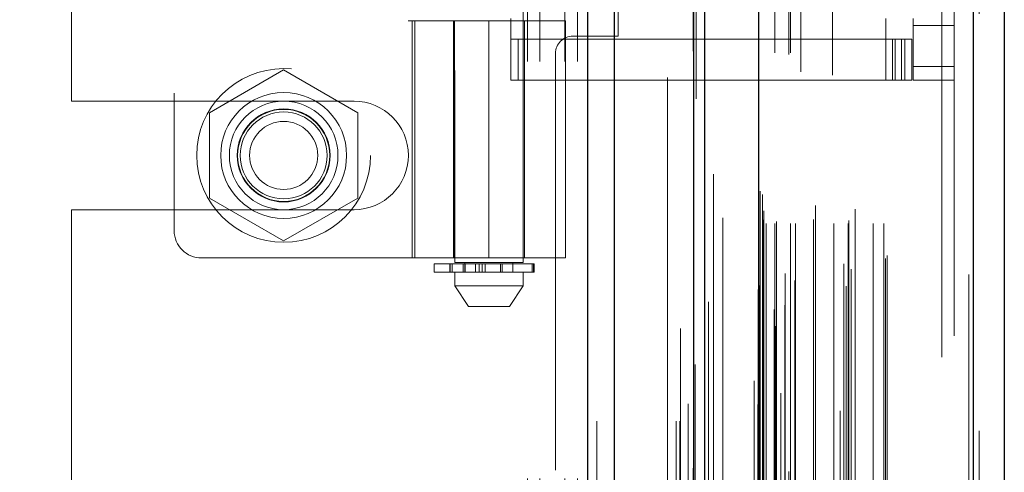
# Model space of a CAD drawing. Header units: inches. Extents: x 0.2 to 10.8, y 0.2 to 8.2.
# Tile 30 of 112: x 1.832 to 2.068, y 4.457 to 4.566. Entities that reach past the tile are written whole.
import ezdxf

# ---------------------------------------------------------------- set-up
doc = ezdxf.new("R2010")
doc.units = ezdxf.units.IN
doc.header["$MEASUREMENT"] = 0
doc.linetypes.add('HIDDEN', pattern=[0.075, 0.05, -0.025])
doc.layers.add('DIMENSIONS', color=140, linetype='Continuous')
doc.styles.add('SLDTEXTSTYLE0', font='TXT', dxfattribs={"width": 0.7})
doc.dimstyles.new('SLDDIMSTYLE1', dxfattribs={"dimtxt": 0.084961, "dimasz": 0.13, "dimexe": 0, "dimexo": 0.0625, "dimgap": 0.02124, "dimtad": 0, "dimtih": 1, "dimtoh": 1, "dimlfac": 12, "dimrnd": 1e-09, "dimzin": 12, "dimdsep": 46, "dimtxsty": 'SLDTEXTSTYLE0', "dimsah": 1, "dimcen": 0.09, "dimadec": 0, "dimazin": 3, "dimtfac": 1, "dimtmove": 0, "dimatfit": 0, "dimfxl": 0, "dimfrac": 2, "dimtolj": 1, "dimtzin": 12, "dimarcsym": 0})

# ---------------------------------------------------------------- blocks, each defined once
blk = doc.blocks.new('_D_6')
at = {"layer": 'DIMENSIONS'}
for p, q in [((1.13958, 4.356), (1.13958, 4.606)), ((1.84946, 4.356), (1.01458, 4.356)), ((0.97801, 4.14364), (0.94948, 4.14364)), ((0.94948, 4.14364), (0.94948, 4.00861)), ((1.30116, 4.14364), (1.32969, 4.14364)), ((1.32969, 4.14364), (1.32969, 4.00861)), ((0.94948, 4.00861), (0.97801, 4.00861)), ((1.32969, 4.00861), (1.30116, 4.00861)), ((1.84946, 3.91933), (1.01458, 3.91933)), ((1.13958, 3.91933), (1.13958, 3.66933))]:
    blk.add_line(p, q, dxfattribs=at)
for points in [[(1.13958, 4.356), (1.15958, 4.486), (1.11958, 4.486)], [(1.13958, 3.91933), (1.11958, 3.78933), (1.15958, 3.78933)]]:
    blk.add_solid(points, dxfattribs=at)
at = {"layer": 'DIMENSIONS', "char_height": 0.083333, "attachment_point": 1, "style": 'SLDTEXTSTYLE0'}
for s, insert in [('5.24', (1.01335, 4.27008)), ('133.1', (0.97801, 4.11603))]:
    blk.add_mtext(s, dxfattribs=dict(at, insert=insert))

msp = doc.modelspace()

# ---------------------------------------------------------------- linework, layer by layer
at = {"color": 7, "linetype": 'Continuous', "lineweight": 25}
for p, q in [((1.9685972, 3.1697457), (1.9685972, 5.1155752)), ((1.9749612, 3.1697457), (1.9749612, 5.1143949)), ((1.9940371, 3.1697457), (1.9940371, 5.1054213)), ((1.9966732, 3.1697457), (1.9966732, 5.1051624)), ((2.0094762, 5.0794582), (2.0094762, 3.1958502)), ((2.0609972, 5.0703737), (2.0609972, 3.2049347)), ((2.0684343, 5.0674286), (2.0684343, 3.2078798))]:
    msp.add_line(p, q, dxfattribs=at)
at = {"color": 7, "linetype": 'HIDDEN', "lineweight": 18}
for p, q in [((1.9685972, 5.1155752), (1.9685972, 3.1697457)), ((1.9685972, 5.1155752), (1.9685972, 3.1697457)), ((1.9685972, 3.1697457), (1.9685972, 5.1155752)), ((1.9707185, 3.1697457), (1.9707185, 5.1143949)), ((1.9707185, 3.1697457), (1.9707185, 5.1143949)), ((1.9749612, 3.1697457), (1.9749612, 5.1143949)), ((1.9897945, 3.1697457), (1.9897945, 5.1054213)), ((1.9897945, 3.1697457), (1.9897945, 5.1054213)), ((1.9906732, 3.1697457), (1.9906732, 5.1051624)), ((1.9940371, 3.1697457), (1.9940371, 5.1054213)), ((1.9942914, 3.1833798), (1.9942914, 5.0919286)), ((2.0137017, 3.1925161), (2.0137017, 5.0827923)), ((2.0137017, 3.1925161), (2.0137017, 5.0827923)), ((2.0084343, 5.0794582), (2.0084343, 3.1958502)), ((2.0132764, 3.1965202), (2.0132764, 5.0787882)), ((2.0137861, 3.1966101), (2.0137861, 5.0786983)), ((2.0158395, 3.1975848), (2.0158395, 5.0777236)), ((1.9975466, 3.1983385), (1.9975466, 5.0769749)), ((1.9975466, 3.1983469), (1.9975466, 5.0769733)), ((2.0148472, 5.0764778), (2.0148472, 3.1988016)), ((2.0093739, 5.0737642), (2.0093739, 3.2015442)), ((2.0094007, 3.2013345), (2.0094007, 5.0739739)), ((2.0098522, 3.2022981), (2.0098522, 5.0730103)), ((2.0098522, 3.2022981), (2.0098522, 5.0730103)), ((2.030514, 3.2021485), (2.030514, 5.0731599)), ((2.0182373, 3.2034893), (2.0182373, 5.071821)), ((2.0290825, 5.0722358), (2.0290825, 3.2030767)), ((2.0599553, 5.0703737), (2.0599553, 3.2049347)), ((2.0599553, 3.2049347), (2.0599553, 5.0703737)), ((2.0609972, 3.2049347), (2.0609972, 5.0703737)), ((2.0158705, 3.2051319), (2.0158705, 5.0701765)), ((2.0299297, 3.2074509), (2.0299297, 5.0678575)), ((2.0316945, 3.2061817), (2.0316945, 5.0691301)), ((2.0009832, 3.2096113), (2.0009832, 5.0656726)), ((2.0399467, 3.2087533), (2.0399467, 5.0665552)), ((2.0403794, 3.209484), (2.0403794, 5.0658244)), ((2.0624343, 5.0674286), (2.0624343, 3.2078798)), ((2.0105232, 3.2180345), (2.0105232, 5.0572739)), ((2.0105232, 3.2180345), (2.0105232, 5.0572739)), ((2.0113662, 3.2172012), (2.0113662, 5.0581072)), ((2.0113662, 3.2172012), (2.0113662, 5.0581072)), ((2.0134399, 5.0581072), (2.0134399, 3.2172012)), ((2.0134399, 3.2172012), (2.0134399, 5.0581072)), ((2.0138565, 3.2176179), (2.0138565, 5.0576905)), ((2.0167732, 5.0576905), (2.0167732, 3.2176179)), ((2.0171899, 3.2172012), (2.0171899, 5.0581072)), ((2.0171899, 5.0581072), (2.0171899, 3.2172012)), ((2.018363, 3.2172012), (2.018363, 5.0581072)), ((2.0226616, 3.2181178), (2.0226616, 5.057232)), ((2.0275336, 3.2172012), (2.0275336, 5.0581072)), ((2.0309786, 3.2172012), (2.0309786, 5.0581072)), ((2.0311907, 3.2178653), (2.0311907, 5.057446)), ((2.0370135, 3.2172012), (2.0370135, 5.0581072)), ((2.0395461, 3.2172012), (2.0395461, 5.0581072)), ((2.0395461, 3.2172012), (2.0395461, 5.0581072)), ((2.0107677, 3.2201959), (2.0107677, 5.0551125)), ((2.023209, 3.2214964), (2.023209, 5.053812)), ((2.023209, 3.2214964), (2.023209, 5.053812)), ((2.0327052, 3.2205672), (2.0327052, 5.0547412)), ((2.0196539, 5.0535412), (2.0196539, 3.221753)), ((2.0272649, 5.0527118), (2.0272649, 3.222598)), ((2.0099056, 3.2248874), (2.0099056, 5.050421)), ((2.0099056, 3.2248874), (2.0099056, 5.050421)), ((2.0104528, 3.2241144), (2.0104528, 5.051194)), ((2.0104528, 3.2241144), (2.0104528, 5.051194)), ((1.9945799, 5.0471096), (1.9945799, 3.2282129)), ((1.9987137, 3.2289779), (1.9987137, 5.0463305)), ((1.9876732, 3.2521624), (1.9876732, 5.0230791)), ((1.9876732, 3.2521624), (1.9876732, 5.0230791)), ((1.9876732, 3.2521624), (1.9876732, 5.0230791)), ((1.9876732, 3.2521624), (1.9876732, 5.0230791)), ((2.0534343, 3.2901959), (2.0534343, 4.9851125)), ((2.0534343, 3.2901959), (2.0534343, 4.9851125)), ((2.0534343, 4.9851125), (2.0534343, 3.2901959)), ((2.0534343, 4.9851125), (2.0534343, 3.2901959)), ((2.0564343, 3.2901959), (2.0564343, 4.9851125)), ((1.9540898, 4.3559957), (1.9540898, 4.9078291)), ((1.9540898, 4.3559957), (1.9540898, 4.9078291)), ((1.9570898, 4.3559957), (1.9570898, 4.9078291)), ((1.9630898, 4.3559957), (1.9630898, 4.9078291)), ((1.9660898, 4.3559957), (1.9660898, 4.9078291)), ((1.9660898, 4.3559957), (1.9660898, 4.9078291)), ((1.9366837, 4.7538501), (1.9366837, 4.5077871)), ((1.9530879, 4.5077871), (1.9530879, 4.7538501)), ((1.8694265, 4.7483908), (1.8694265, 4.5154511)), ((1.8448398, 4.5465166), (1.8448398, 4.7173082)), ((1.9758398, 4.5621207), (1.9758398, 4.7017041)), ((1.9254987, 4.6980299), (1.9254987, 4.565812)), ((1.9254987, 4.565812), (1.9448858, 4.565812)), ((1.9265131, 4.565812), (1.9265131, 4.5088894)), ((1.9271391, 4.5088894), (1.9271391, 4.565812)), ((1.9363556, 4.565812), (1.9363556, 4.5088894)), ((1.9366462, 4.565812), (1.9366462, 4.5088894)), ((1.9448858, 4.565812), (1.9448858, 4.5088894)), ((1.9448858, 4.565812), (1.9632585, 4.565812)), ((1.9448858, 4.5088894), (1.9448858, 4.565812)), ((1.9501351, 4.5515404), (1.9501351, 4.5663041)), ((1.953416, 4.5088894), (1.953416, 4.565812)), ((1.9632585, 4.5088894), (1.9632585, 4.565812)), ((2.0400301, 4.5515404), (2.0400301, 4.5663041)), ((2.0465918, 4.5646637), (2.0465918, 4.5663041)), ((2.0564343, 4.5646637), (2.0465918, 4.5646637)), ((2.0465918, 4.5646637), (2.0465918, 4.5548212)), ((2.0400301, 4.5613829), (1.9501351, 4.5613829)), ((1.9519281, 4.5515404), (1.9519281, 4.5613829)), ((1.9650065, 4.5621207), (1.9758398, 4.5621207)), ((2.0400301, 4.5613829), (2.0416705, 4.5613829)), ((2.0416705, 4.5613829), (2.0416705, 4.5515404)), ((2.0416705, 4.5613829), (2.0446233, 4.5613829)), ((2.0422817, 4.5515404), (2.0422817, 4.5613829)), ((2.0437696, 4.5515404), (2.0437696, 4.5613829)), ((2.0446233, 4.5515404), (2.0446233, 4.5613829)), ((2.0446233, 4.5613829), (2.0462637, 4.5613829)), ((2.0446233, 4.5515404), (2.0446233, 4.5613829)), ((2.0462637, 4.5515404), (2.0462637, 4.5613829)), ((1.9608398, 4.5579541), (1.9608398, 3.7173707)), ((1.8956732, 4.5539917), (1.8779232, 4.5437437)), ((1.9134232, 4.5437437), (1.8956732, 4.5539917)), ((2.0564343, 4.5548212), (2.0465918, 4.5548212)), ((2.0465918, 4.5515404), (2.0465918, 4.5548212)), ((2.0564343, 4.5548212), (2.0465918, 4.5548212)), ((2.0400301, 4.5515404), (1.9501351, 4.5515404)), ((2.0416705, 4.5515404), (2.0400301, 4.5515404)), ((2.0446233, 4.5515404), (2.0416705, 4.5515404)), ((2.0462637, 4.5515404), (2.0446233, 4.5515404)), ((2.0564343, 4.5515404), (2.0465918, 4.5515404)), ((1.8448398, 4.5465166), (1.9125482, 4.5465166)), ((1.8779232, 4.5437437), (1.8779232, 4.5232478)), ((1.9134232, 4.5232478), (1.9134232, 4.5437437)), ((1.8779232, 4.5232478), (1.8956732, 4.5129998)), ((1.8956732, 4.5129998), (1.9134232, 4.5232478)), ((1.8448398, 4.4382353), (1.8448398, 4.5204749)), ((1.8448398, 4.5204749), (1.9125482, 4.5204749)), ((1.8759881, 4.5088894), (1.9448858, 4.5088894)), ((1.9632585, 4.5088894), (1.9448858, 4.5088894)), ((1.9317624, 4.507459), (1.9556014, 4.507459)), ((1.9317624, 4.507459), (1.9317624, 4.5054905)), ((1.9355488, 4.507459), (1.9355488, 4.5054905)), ((1.9355849, 4.507459), (1.9355849, 4.5054905)), ((1.9355849, 4.5054905), (1.9355849, 4.507459)), ((1.9360351, 4.5054905), (1.9360351, 4.507459)), ((1.9360351, 4.507459), (1.9360351, 4.5054905)), ((1.9448858, 4.5077871), (1.9366837, 4.5077871)), ((1.9387387, 4.507459), (1.9387387, 4.5054905)), ((1.9387387, 4.5054905), (1.9387387, 4.507459)), ((1.9391443, 4.5077871), (1.9391443, 4.5054905)), ((1.9391443, 4.507459), (1.9391443, 4.5054905)), ((1.9392168, 4.5054905), (1.9392168, 4.507459)), ((1.9392168, 4.507459), (1.9392168, 4.5054905)), ((1.9392251, 4.5054905), (1.9392251, 4.507459)), ((1.9416658, 4.5054905), (1.9416658, 4.507459)), ((1.9416658, 4.507459), (1.9416658, 4.5054905)), ((1.9425142, 4.507459), (1.9425142, 4.5054905)), ((1.9425142, 4.5054905), (1.9425142, 4.507459)), ((1.9432387, 4.5054905), (1.9432387, 4.507459)), ((1.9432387, 4.507459), (1.9432387, 4.5054905)), ((1.9439764, 4.507459), (1.9439764, 4.5054905)), ((1.9439764, 4.5054905), (1.9439764, 4.507459)), ((1.9530879, 4.5077871), (1.9448858, 4.5077871)), ((1.9476345, 4.5054905), (1.9476345, 4.507459)), ((1.9476345, 4.507459), (1.9476345, 4.5054905)), ((1.9480908, 4.507459), (1.9480908, 4.5054905)), ((1.9480908, 4.5054905), (1.9480908, 4.507459)), ((1.9506272, 4.5054905), (1.9506272, 4.5077871)), ((1.9552079, 4.5054905), (1.9552079, 4.507459)), ((1.9552079, 4.507459), (1.9552079, 4.5054905)), ((1.9556014, 4.5054905), (1.9556014, 4.507459)), ((1.9556014, 4.507459), (1.9556014, 4.5054905)), ((1.9556014, 4.507459), (1.9557218, 4.507459)), ((1.9557218, 4.5054905), (1.9557218, 4.507459)), ((1.9556014, 4.5054905), (1.9317624, 4.5054905)), ((1.9366837, 4.5054905), (1.9366837, 4.5022096)), ((1.9530879, 4.5022096), (1.9530879, 4.5054905)), ((1.9557218, 4.5054905), (1.9556014, 4.5054905)), ((1.9366837, 4.5022096), (1.9448858, 4.5022096)), ((1.9366837, 4.5022096), (1.9399645, 4.4972884)), ((1.9448858, 4.5022096), (1.9530879, 4.5022096)), ((1.949807, 4.4972884), (1.9530879, 4.5022096)), ((1.9399645, 4.4972884), (1.9448858, 4.4972884)), ((1.9448858, 4.4972884), (1.949807, 4.4972884))]:
    msp.add_line(p, q, dxfattribs=at)
at = {"color": 7, "linetype": 'HIDDEN', "lineweight": 18, "flags": 128}
for points in [[(1.9907841, 5.0919858), (1.9907837, 4.1527501), (1.9907841, 3.1833229)], [(1.9926839, 5.073945), (1.9926838, 4.1527501), (1.9926839, 3.2013655)], [(2.0009832, 3.2096123), (2.000983, 4.0604169), (2.0009832, 5.0656965)], [(1.993855, 5.0584885), (1.9938542, 4.1527501), (1.993855, 3.2168374)], [(1.993855, 5.0584875), (1.9938544, 4.1762667), (1.993855, 3.2168205)], [(2.000971, 3.2185246), (2.0009712, 4.1225401), (2.000971, 5.0567824)]]:
    msp.add_lwpolyline(points, dxfattribs=at)
at = {"color": 7, "linetype": 'HIDDEN', "lineweight": 18}
for radius in [0.0208333, 0.0150919, 0.0130208, 0.0111549, 0.0110417, 0.0104167, 0.0081625]:
    msp.add_circle((1.8956732, 4.5334957), radius, dxfattribs=at)
for centre, radius, start, end in [((1.9650065, 4.5579541), 0.0041667, 90, 180), ((1.9125482, 4.5334957), 0.0130208, 270, 90), ((1.8759881, 4.5154511), 0.0065617, 180, 270)]:
    msp.add_arc(centre, radius, start, end, dxfattribs=at)

# ---------------------------------------------------------------- dimensions: what is measured, and where the dimension line sits
at = {"layer": 'DIMENSIONS'}
dim = msp.add_linear_dim(base=(1.1395849, 4.3559957), p1=(1.8994648, 3.9193291), p2=(1.8994648, 4.3559957), angle=90, dimstyle='SLDDIMSTYLE1', dxfattribs=at)
dim.commit()
dim.dimension.update_dxf_attribs({"geometry": '_D_6', "text_midpoint": (1.1395849, 4.1436384), "dimtype": 160})

doc.saveas('drawing.dxf')
